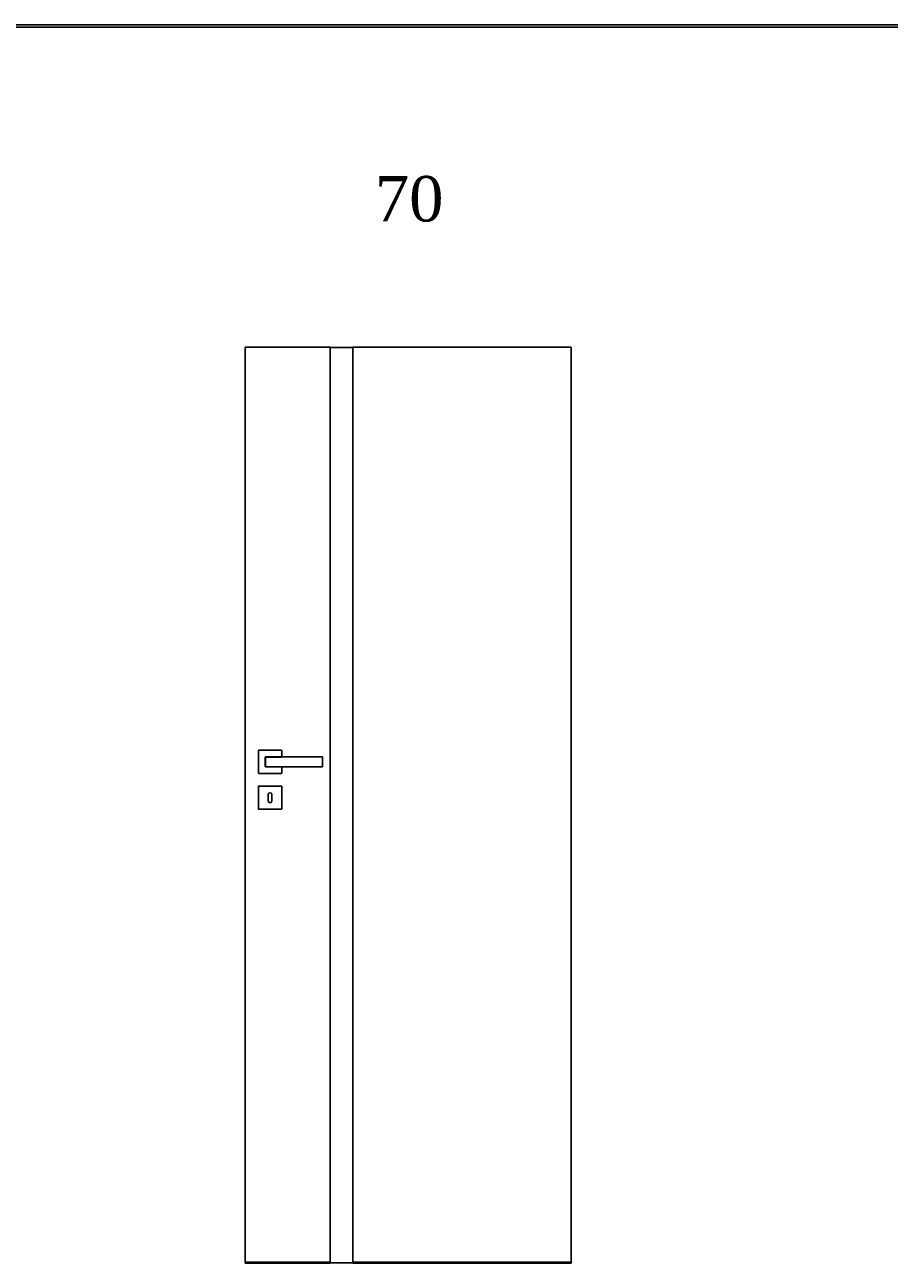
# Model space of a CAD drawing. Header units: millimetres. Extents: x 0 to 17620, y 0 to 4200.
# Tile 4 of 19: x 1903 to 3805, y 1473 to 4200. Entities that reach past the tile are written whole.
import ezdxf

# ---------------------------------------------------------------- set-up
doc = ezdxf.new("R2010")
doc.units = ezdxf.units.MM
for name, color, linetype in [('1', 250, 'Continuous'), ('151', 250, 'Continuous'), ('256', 250, 'Continuous'), ('31', 250, 'Continuous')]:
    doc.layers.add(name, color=color, linetype=linetype)
doc.styles.add('Times New Roman', font='times.ttf')

msp = doc.modelspace()

# ---------------------------------------------------------------- linework, layer by layer
at = {"layer": '151', "linetype": 'Continuous'}
for p, q in [((2387.6, 3490.3), (2574.6, 3490.3)), ((2387.6, 3490.3), (2387.6, 1475.3)), ((2574.6, 3490.3), (2574.6, 1475.3)), ((2624.6, 3490.3), (3105.6, 3490.3)), ((2624.6, 3490.3), (2624.6, 1475.3)), ((3105.6, 3490.3), (3105.6, 1475.3)), ((2574.6, 3489.3), (2624.6, 3489.3)), ((2387.6, 1473.3), (2387.6, 1475.3)), ((2387.6, 1475.3), (2574.6, 1475.3)), ((2574.6, 1473.3), (2387.6, 1473.3)), ((2574.6, 1475.3), (2574.6, 1473.3)), ((2574.6, 1474.3), (2624.6, 1474.3)), ((2624.6, 1473.3), (2624.6, 1475.3)), ((2624.6, 1475.3), (3105.6, 1475.3)), ((3105.6, 1473.3), (2624.6, 1473.3)), ((3105.6, 1475.3), (3105.6, 1473.3))]:
    msp.add_line(p, q, dxfattribs=at)
at = {"layer": '256', "linetype": 'Continuous'}
for p, q in [((0, 4200), (11880, 4200)), ((5, 4195), (11875, 4195))]:
    msp.add_line(p, q, dxfattribs=at)
at = {"layer": '31', "linetype": 'Continuous'}
for p, q in [((2417.1, 2552.3), (2417.1, 2602.3)), ((2417.6, 2602.8), (2467.6, 2602.8)), ((2468.1, 2602.3), (2468.1, 2588.3)), ((2468.1, 2566.3), (2468.1, 2552.3)), ((2467.6, 2551.8), (2417.6, 2551.8)), ((2417.1, 2473.3), (2417.1, 2523.3)), ((2417.6, 2523.8), (2467.6, 2523.8)), ((2468.1, 2523.3), (2468.1, 2473.3)), ((2438.6, 2505.3), (2438.6, 2491.3)), ((2446.6, 2491.3), (2446.6, 2505.3)), ((2467.6, 2472.8), (2417.6, 2472.8))]:
    msp.add_line(p, q, dxfattribs=at)
for centre, radius, start, end in [((2417.6, 2602.3), 0.5, 90, 180), ((2467.6, 2602.3), 0.5, 0, 90), ((2432.6, 2587.8), 0.5, 90, 180), ((2432.6, 2566.8), 0.5, 180, 270), ((2557.6, 2587.8), 0.5, 0, 90), ((2557.6, 2566.8), 0.5, 270, 0), ((2417.6, 2552.3), 0.5, 180, 270), ((2467.6, 2552.3), 0.5, 270, 360), ((2417.6, 2523.3), 0.5, 90, 180), ((2442.6, 2505.3), 4, 0, 180), ((2467.6, 2523.3), 0.5, 0, 90), ((2442.6, 2491.3), 4, 180, 360), ((2417.6, 2473.3), 0.5, 180, 270), ((2467.6, 2473.3), 0.5, 270, 0)]:
    msp.add_arc(centre, radius, start, end, dxfattribs=at)
for points, knots in [([(2432.1, 2566.8), (2432.1, 2567.2), (2432.1, 2568), (2432.1, 2568.9), (2432.1, 2569.5), (2432.1, 2569.7), (2432.1, 2570), (2432.1, 2570.2), (2432.1, 2570.4), (2432.1, 2570.9), (2432.1, 2571.9), (2432.1, 2573.2), (2432.1, 2574.6), (2432.1, 2575.5), (2432.1, 2576.4), (2432.1, 2576.8), (2432.1, 2577.8), (2432.1, 2578.2), (2432.1, 2579.1), (2432.1, 2580), (2432.1, 2581.4), (2432.1, 2582.7), (2432.1, 2583.6), (2432.1, 2584.2), (2432.1, 2584.4), (2432.1, 2584.9), (2432.1, 2585.1), (2432.1, 2585.7), (2432.1, 2586.6), (2432.1, 2587.4), (2432.1, 2587.8)], [0, 0, 0, 0, 0.0625, 0.125, 0.125, 0.15625, 0.15625, 0.171875, 0.171875, 0.1875, 0.25, 0.3125, 0.375, 0.4375, 0.4375, 0.5, 0.5, 0.5625, 0.5625, 0.625, 0.6875, 0.75, 0.8125, 0.8125, 0.84375, 0.84375, 0.875, 0.875, 0.9375, 1, 1, 1, 1]), ([(2432.6, 2587.6), (2432.6, 2587.2), (2432.6, 2586.4), (2432.5, 2585.5), (2432.5, 2584.9), (2432.5, 2584.7), (2432.5, 2584.3), (2432.5, 2584.1), (2432.5, 2583.4), (2432.5, 2582.6), (2432.5, 2581.3), (2432.5, 2580), (2432.5, 2579.1), (2432.5, 2578.2), (2432.5, 2577.8), (2432.5, 2576.9), (2432.5, 2576.4), (2432.5, 2575.5), (2432.5, 2574.6), (2432.5, 2573.3), (2432.5, 2572), (2432.5, 2571.2), (2432.5, 2570.6), (2432.5, 2570.5), (2432.5, 2570.3), (2432.5, 2570.2), (2432.5, 2569.9), (2432.5, 2569.5), (2432.5, 2569.1), (2432.5, 2568.6), (2432.5, 2568.4), (2432.6, 2567.8), (2432.6, 2567.4), (2432.6, 2567)], [0, 0, 0, 0, 0.0625, 0.125, 0.125, 0.15625, 0.15625, 0.1875, 0.1875, 0.25, 0.3125, 0.375, 0.4375, 0.4375, 0.5, 0.5, 0.5625, 0.5625, 0.625, 0.6875, 0.75, 0.8125, 0.8125, 0.828125, 0.828125, 0.84375, 0.84375, 0.875, 0.90625, 0.90625, 0.9375, 0.9375, 1, 1, 1, 1]), ([(2432.6, 2588.3), (2437.8, 2588.3), (2443, 2588.3), (2450.8, 2588.3), (2453.4, 2588.3), (2458.6, 2588.3), (2461.2, 2588.3), (2466.4, 2588.3), (2469, 2588.3), (2474.2, 2588.3), (2476.8, 2588.3), (2482, 2588.3), (2484.6, 2588.3), (2488.5, 2588.3), (2489.8, 2588.3), (2492.4, 2588.3), (2493.8, 2588.3), (2496.4, 2588.3), (2497.7, 2588.3), (2500.3, 2588.3), (2501.6, 2588.3), (2505.5, 2588.3), (2510.7, 2588.3), (2515.9, 2588.3), (2521.1, 2588.3), (2523.7, 2588.3), (2531.5, 2588.3), (2536.7, 2588.3), (2547.1, 2588.3), (2552.3, 2588.3), (2557.6, 2588.3)], [0, 0, 0, 0, 0.125, 0.125, 0.1875, 0.1875, 0.25, 0.25, 0.3125, 0.3125, 0.375, 0.375, 0.4375, 0.4375, 0.46875, 0.46875, 0.5, 0.5, 0.53125, 0.53125, 0.5625, 0.5625, 0.625, 0.6875, 0.6875, 0.75, 0.75, 0.875, 0.875, 1, 1, 1, 1]), ([(2468, 2587.7), (2466.6, 2587.7), (2465.2, 2587.7), (2461.2, 2587.7), (2458.6, 2587.6), (2453.4, 2587.6), (2450.8, 2587.6), (2443, 2587.6), (2437.8, 2587.6), (2432.6, 2587.6)], [0, 0, 0, 0, 0.11904, 0.11904, 0.33928, 0.33928, 0.55952, 0.55952, 1, 1, 1, 1]), ([(2557.6, 2566.3), (2552.3, 2566.3), (2547.1, 2566.3), (2536.7, 2566.3), (2531.5, 2566.3), (2523.7, 2566.3), (2521.1, 2566.3), (2515.9, 2566.3), (2510.7, 2566.3), (2505.5, 2566.3), (2501.6, 2566.3), (2500.3, 2566.3), (2497.7, 2566.3), (2496.4, 2566.3), (2493.8, 2566.3), (2492.4, 2566.3), (2489.8, 2566.3), (2488.5, 2566.3), (2484.6, 2566.3), (2482, 2566.3), (2476.8, 2566.3), (2474.2, 2566.3), (2469, 2566.3), (2466.4, 2566.3), (2461.2, 2566.3), (2458.6, 2566.3), (2453.4, 2566.3), (2450.8, 2566.3), (2443, 2566.3), (2437.8, 2566.3), (2432.6, 2566.3)], [0, 0, 0, 0, 0.125, 0.125, 0.25, 0.25, 0.3125, 0.3125, 0.375, 0.4375, 0.4375, 0.46875, 0.46875, 0.5, 0.5, 0.53125, 0.53125, 0.5625, 0.5625, 0.625, 0.625, 0.6875, 0.6875, 0.75, 0.75, 0.8125, 0.8125, 0.875, 0.875, 1, 1, 1, 1]), ([(2558.1, 2587.8), (2558.1, 2587.4), (2558.1, 2586.6), (2558.1, 2585.7), (2558.1, 2585.1), (2558.1, 2584.9), (2558.1, 2584.5), (2558.1, 2584.2), (2558.1, 2583.6), (2558.1, 2583.2), (2558.1, 2582.3), (2558.1, 2581.4), (2558.1, 2580), (2558.1, 2579.1), (2558.1, 2578.2), (2558.1, 2577.8), (2558.1, 2576.8), (2558.1, 2576.4), (2558.1, 2575.5), (2558.1, 2574.6), (2558.1, 2573.2), (2558.1, 2572.3), (2558.1, 2571.4), (2558.1, 2571), (2558.1, 2570.5), (2558.1, 2570.4), (2558.1, 2570.1), (2558.1, 2569.8), (2558.1, 2569.5), (2558.1, 2568.9), (2558.1, 2568), (2558.1, 2567.2), (2558.1, 2566.8)], [0, 0, 0, 0, 0.0625, 0.125, 0.125, 0.15625, 0.15625, 0.1875, 0.1875, 0.25, 0.25, 0.3125, 0.375, 0.4375, 0.4375, 0.5, 0.5, 0.5625, 0.5625, 0.625, 0.6875, 0.75, 0.75, 0.8125, 0.8125, 0.828125, 0.828125, 0.84375, 0.875, 0.875, 0.9375, 1, 1, 1, 1])]:
    msp.add_open_spline(points, degree=3, knots=knots, dxfattribs=at)

# ---------------------------------------------------------------- texts
at = {"layer": '1', "linetype": 'Continuous', "insert": (2673.2, 3765.4), "char_height": 2, "attachment_point": 7, "line_spacing_factor": 1.140076, "style": 'Times New Roman'}
msp.add_mtext('\\fTimes New Roman|b0|i0;\\W1.0000;\\H100.00;70\\H2.00;\\fTimes New Roman|b1|i0;\\fTimes New Roman|b0|i0;\\fTimes New Roman|b1|i0;\\fTimes New Roman|b0|i0;\\fTimes New Roman|b0|i0;\\fTimes New Roman|b0|i0;', dxfattribs=at)

doc.saveas('drawing.dxf')
